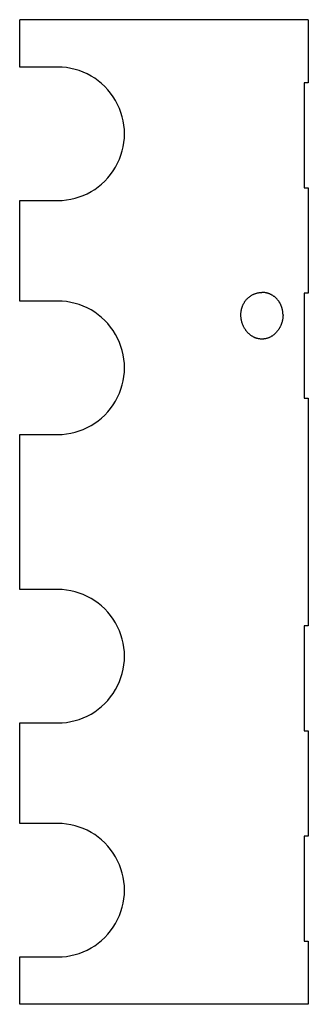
# Model space of a CAD drawing. Extents: x 43 to 180, y 60 to 528.
import ezdxf

# ---------------------------------------------------------------- set-up
doc = ezdxf.new("R2010")
doc.units = 0
doc.layers.get('0').update_dxf_attribs({"linetype": 'CONTINUOUS'})

msp = doc.modelspace()

# ---------------------------------------------------------------- linework, layer by layer
at = {"color": 7}
for p, q in [((43.021221, 505.327545), (43.021221, 527.854858)), ((180.021225, 527.854858), (43.021221, 527.854858)), ((180.021225, 527.854858), (180.021225, 497.854858)), ((178.021225, 497.854858), (178.021225, 447.854858)), ((180.021225, 447.854858), (180.021225, 397.854858)), ((43.021221, 394.098145), (43.021221, 441.858215)), ((178.021225, 397.854858), (178.021225, 347.854858)), ((180.021225, 347.854858), (180.021225, 293.797424)), ((43.021221, 293.797424), (43.021221, 330.628845)), ((43.021221, 256.966003), (43.021221, 293.797424)), ((180.021225, 293.797424), (180.021225, 239.73999)), ((178.021225, 239.73999), (178.021225, 189.73999)), ((43.021221, 145.736603), (43.021221, 193.496704)), ((180.021225, 189.73999), (180.021225, 139.73999)), ((178.021225, 139.73999), (178.021225, 89.73999)), ((180.021225, 89.73999), (180.021225, 59.73999)), ((43.021221, 59.73999), (43.021221, 82.267303)), ((180.021225, 59.73999), (43.021221, 59.73999))]:
    msp.add_line(p, q, dxfattribs=at)
at = {"color": 7, "ltscale": 0.45}
for p, q in [((61.021221, 505.327545), (43.021221, 505.327545)), ((43.021221, 441.858215), (61.021221, 441.858215)), ((61.021221, 394.098145), (43.021221, 394.098145)), ((43.021221, 330.628845), (61.021221, 330.628845)), ((61.021221, 256.966003), (43.021221, 256.966003)), ((43.021221, 193.496704), (61.021221, 193.496704)), ((61.021221, 145.736603), (43.021221, 145.736603)), ((43.021221, 82.267303), (61.021221, 82.267303))]:
    msp.add_line(p, q, dxfattribs=at)
at = {"color": 7, "ltscale": 0.05}
for p, q in [((180.021225, 497.854858), (178.021225, 497.854858)), ((178.021225, 447.854858), (180.021225, 447.854858)), ((180.021225, 397.854858), (178.021225, 397.854858)), ((178.021225, 347.854858), (180.021225, 347.854858)), ((180.021225, 239.73999), (178.021225, 239.73999)), ((178.021225, 189.73999), (180.021225, 189.73999)), ((180.021225, 139.73999), (178.021225, 139.73999)), ((178.021225, 89.73999), (180.021225, 89.73999))]:
    msp.add_line(p, q, dxfattribs=at)
at = {"color": 7}
for points in [[(148.021225, 387.486328), (148.024002, 387.746765), (148.032394, 388.00708), (148.046387, 388.267151), (148.06604, 388.526917), (148.091354, 388.786194), (148.12236, 389.044891), (148.159088, 389.302887), (148.201553, 389.559998), (148.249756, 389.816223), (148.303726, 390.071259), (148.363495, 390.325104), (148.429031, 390.577515), (148.500397, 390.828491), (148.57753, 391.077759), (148.660492, 391.325256), (148.749237, 391.57077), (148.843811, 391.81427), (148.944138, 392.05542), (149.050278, 392.29425), (149.162125, 392.530487), (149.27977, 392.764099), (149.403061, 392.994812), (149.532104, 393.222565), (149.666718, 393.447083), (149.807007, 393.668365), (149.952774, 393.886108), (150.104126, 394.100281), (150.260849, 394.310547), (150.423019, 394.516968), (150.590408, 394.719177), (150.763123, 394.917236), (150.940903, 395.110718), (151.123825, 395.299744), (151.311615, 395.483917), (151.504364, 395.6633), (151.701767, 395.837524), (151.903915, 396.006683), (152.110489, 396.17041), (152.321564, 396.328735), (152.536804, 396.481354), (152.756287, 396.628296), (152.979645, 396.769287), (153.20697, 396.904358), (153.437851, 397.033234), (153.672394, 397.155884), (153.910187, 397.272156), (154.151276, 397.381958), (154.395294, 397.485168), (154.642227, 397.581726), (154.891724, 397.671478), (155.143768, 397.754395), (155.397995, 397.830353), (155.654373, 397.899323), (155.912567, 397.961182), (156.172485, 398.01593), (156.433807, 398.063477), (156.696457, 398.103821), (156.960129, 398.136841), (157.22467, 398.162598), (157.489822, 398.180969), (157.755402, 398.192017), (158.021225, 398.195709)], [(168.021225, 387.486328), (168.019028, 387.71698), (168.012466, 387.947571), (168.00148, 388.17804), (167.986084, 388.408203), (167.966248, 388.638123), (167.941956, 388.867554), (167.913193, 389.096558), (167.879944, 389.324951), (167.842178, 389.552673), (167.799927, 389.779663), (167.753143, 390.005798), (167.701828, 390.230957), (167.645966, 390.455139), (167.585571, 390.678101), (167.520599, 390.899902), (167.451111, 391.1203), (167.377029, 391.339355), (167.298431, 391.556793), (167.215256, 391.772644), (167.127563, 391.986755), (167.035309, 392.199036), (166.938568, 392.409302), (166.83728, 392.617615), (166.731537, 392.823669), (166.621277, 393.027557), (166.506607, 393.228973), (166.387466, 393.427979), (166.263962, 393.624329), (166.136063, 393.818054), (166.003876, 394.008911), (165.86734, 394.196899), (165.726608, 394.381775), (165.581635, 394.563568), (165.432556, 394.742035), (165.279327, 394.917236), (165.122116, 395.088837), (164.960876, 395.256958), (164.795776, 395.421295), (164.62677, 395.581909), (164.454086, 395.738586), (164.277603, 395.891296), (164.09761, 396.039795), (163.913986, 396.184204), (163.72702, 396.324219), (163.536606, 396.4599), (163.343018, 396.591064), (163.146194, 396.717651), (162.946396, 396.839508), (162.743546, 396.956665), (162.537949, 397.068909), (162.329514, 397.17627), (162.118561, 397.278595), (161.905029, 397.375854), (161.689194, 397.467957), (161.471039, 397.55481), (161.250839, 397.636383), (161.02858, 397.712616), (160.80452, 397.783417), (160.57869, 397.848755), (160.351318, 397.9086), (160.122452, 397.962891), (159.892319, 398.011536), (159.66098, 398.054565), (159.428665, 398.091919), (159.195435, 398.123596), (158.961487, 398.149536), (158.726929, 398.169739), (158.491943, 398.184143), (158.256668, 398.19281), (158.021225, 398.195709)], [(158.021225, 376.004761), (157.778, 376.008301), (157.535019, 376.018982), (157.292496, 376.036682), (157.050568, 376.061401), (156.809586, 376.09314), (156.569595, 376.131775), (156.330933, 376.177277), (156.093674, 376.229553), (155.858093, 376.288483), (155.624268, 376.354004), (155.392487, 376.425964), (155.162781, 376.504303), (154.93544, 376.588837), (154.710464, 376.679474), (154.488144, 376.776031), (154.268463, 376.878418), (154.051697, 376.98645), (153.837799, 377.100067), (153.627045, 377.218994), (153.419357, 377.34317), (153.214981, 377.472412), (153.01384, 377.606598), (152.816177, 377.745544), (152.621887, 377.88916), (152.431213, 378.037231), (152.244049, 378.189758), (152.060593, 378.346375), (151.880768, 378.507172), (151.704773, 378.671814), (151.532486, 378.840332), (151.364105, 379.012451), (151.199509, 379.188171), (151.038895, 379.367249), (150.882126, 379.549683), (150.729401, 379.735168), (150.580582, 379.923828), (150.435822, 380.115356), (150.295029, 380.309814), (150.15831, 380.506958), (150.025604, 380.706787), (149.897018, 380.909088), (149.772476, 381.113892), (149.652084, 381.320984), (149.535767, 381.530426), (149.423645, 381.741943), (149.315643, 381.955627), (149.211853, 382.171173), (149.112228, 382.388702), (149.016861, 382.607971), (148.92569, 382.829041), (148.838791, 383.051636), (148.756149, 383.275879), (148.677811, 383.501526), (148.60376, 383.728577), (148.534058, 383.956909), (148.468674, 384.186523), (148.407684, 384.417206), (148.351059, 384.649017), (148.298843, 384.881775), (148.251053, 385.115509), (148.207687, 385.350159), (148.168808, 385.585571), (148.134399, 385.821747), (148.104507, 386.058533), (148.079147, 386.295837), (148.05835, 386.533569), (148.04213, 386.771515), (148.030518, 387.009735), (148.023544, 387.247986), (148.021225, 387.486328)], [(168.021225, 387.486328), (168.01889, 387.248047), (168.011932, 387.009888), (168.000351, 386.771851), (167.984177, 386.534119), (167.963409, 386.296661), (167.93811, 386.059662), (167.908264, 385.82312), (167.873917, 385.587219), (167.835068, 385.351929), (167.791763, 385.117432), (167.744003, 384.883698), (167.691833, 384.650909), (167.635239, 384.419067), (167.574265, 384.188354), (167.508926, 383.95874), (167.439255, 383.730408), (167.36525, 383.503326), (167.286942, 383.27771), (167.204346, 383.053467), (167.117508, 382.830872), (167.026398, 382.609863), (166.931076, 382.390656), (166.831528, 382.173187), (166.727814, 381.957672), (166.619904, 381.74408), (166.507858, 381.532623), (166.391647, 381.323242), (166.271332, 381.116211), (166.146866, 380.911407), (166.018356, 380.709106), (165.885681, 380.509247), (165.749008, 380.312073), (165.6082, 380.117523), (165.463425, 379.925903), (165.314545, 379.737061), (165.161743, 379.551392), (165.004883, 379.368774), (164.844162, 379.189545), (164.679443, 379.013611), (164.510941, 378.841309), (164.338516, 378.672638), (164.162384, 378.507813), (163.982422, 378.346893), (163.798843, 378.190125), (163.611542, 378.037506), (163.420731, 377.889313), (163.226349, 377.745605), (163.02858, 377.606567), (162.827362, 377.472321), (162.62291, 377.343079), (162.415192, 377.218872), (162.204391, 377.099915), (161.990509, 376.986328), (161.773758, 376.878326), (161.554092, 376.77594), (161.331787, 376.679382), (161.106827, 376.588745), (160.879486, 376.504242), (160.64978, 376.425903), (160.417999, 376.353943), (160.184174, 376.288452), (159.948593, 376.229492), (159.711334, 376.177246), (159.472687, 376.131775), (159.232712, 376.093109), (158.991745, 376.061401), (158.749847, 376.036652), (158.507355, 376.018951), (158.264404, 376.008301), (158.021225, 376.004761)]]:
    msp.add_lwpolyline(points, dxfattribs=at)
for centre in [(61.021221, 473.592896), (61.021221, 362.363495), (61.021221, 225.231354), (61.021221, 114.001953)]:
    msp.add_arc(centre, 31.734657, 270.000001, 90.000003, dxfattribs=at)

doc.saveas('drawing.dxf')
